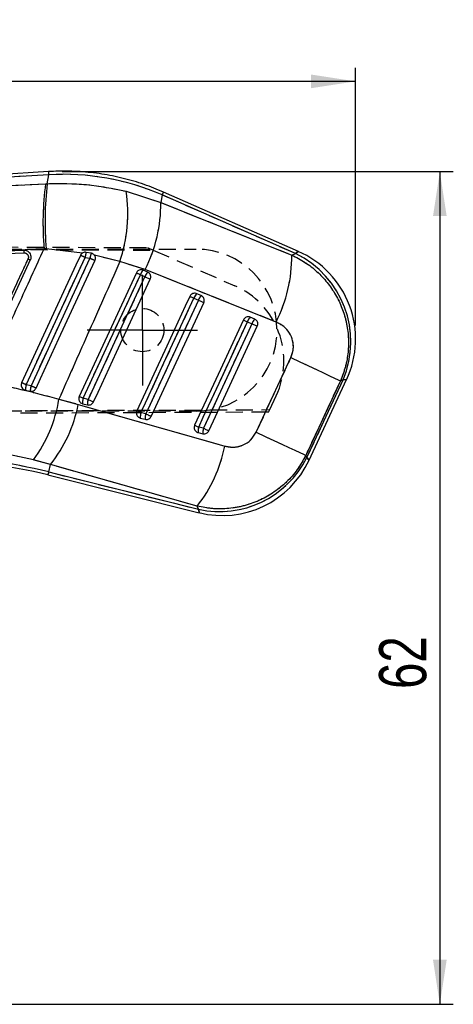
# Model space of a CAD drawing. Extents: x 82 to 397, y 14 to 279.
# Tile 21 of 38: x 277 to 309, y 206 to 279. Entities that reach past the tile are written whole.
import ezdxf

# ---------------------------------------------------------------- set-up
doc = ezdxf.new("R2010")
doc.units = 0
doc.linetypes.add('HIDDEN', pattern=[1.905, 1.27, -0.635])
doc.layers.get('0').update_dxf_attribs({"linetype": 'CONTINUOUS'})
doc.styles.add('SLDTEXTSTYLE0', font='TXT', dxfattribs={"width": 0.75})
doc.dimstyles.new('SLDDIMSTYLE1', dxfattribs={"dimtxt": 3.5, "dimasz": 3.302, "dimexe": 0, "dimexo": 0.0625, "dimgap": 0.875, "dimtad": 1, "dimdec": 0, "dimrnd": 1e-09, "dimzin": 12, "dimtxsty": 'SLDTEXTSTYLE0', "dimsah": 1, "dimcen": 0.09, "dimazin": 3, "dimtfac": 1, "dimtofl": 0, "dimtmove": 0, "dimatfit": 3, "dimtolj": 1, "dimtzin": 12})

# ---------------------------------------------------------------- blocks, each defined once
blk = doc.blocks.new('_D_1')
at = {"color": 179, "linetype": 'CONTINUOUS'}
for p, q in [((279.961, 267.698), (308.997, 267.698)), ((307.997, 267.698), (307.997, 205.945)), ((212.52, 205.945), (308.997, 205.945))]:
    blk.add_line(p, q, dxfattribs=at)
for points in [[(307.997, 267.698), (307.489, 264.396), (308.505, 264.396)], [(307.997, 205.945), (308.505, 209.247), (307.489, 209.247)]]:
    blk.add_solid(points, dxfattribs=at)
at = {"color": 179, "linetype": 'CONTINUOUS', "insert": (303.486, 229.333, 0.1), "char_height": 3.5, "attachment_point": 1, "rotation": 90, "style": 'SLDTEXTSTYLE0'}
blk.add_mtext('62', dxfattribs=at)
blk = doc.blocks.new('_D_2')
at = {"color": 179, "linetype": 'CONTINUOUS'}
for p, q in [((91.286, 226.351), (91.286, 275.39)), ((301.743, 256.275), (301.743, 275.39)), ((301.743, 274.39), (91.286, 274.39))]:
    blk.add_line(p, q, dxfattribs=at)
for points in [[(91.286, 274.39), (94.588, 273.882), (94.588, 274.898)], [(301.743, 274.39), (298.441, 274.898), (298.441, 273.882)]]:
    blk.add_solid(points, dxfattribs=at)
at = {"color": 179, "linetype": 'CONTINUOUS', "insert": (185.977, 278.902, 0.1), "char_height": 3.5, "attachment_point": 1, "style": 'SLDTEXTSTYLE0'}
blk.add_mtext('210', dxfattribs=at)
blk = doc.blocks.new('SW_CENTERMARKSYMBOL_2')
at = {"color": 0, "linetype": 'CONTINUOUS'}
for p, q in [((0, 2.5), (0, 4.1)), ((0, 0), (0, 2.5)), ((-2.5, 0), (-4.1, 0)), ((0, 0), (-2.5, 0)), ((0, 0), (0, -2.5)), ((0, 0), (2.5, 0)), ((2.5, 0), (4.1, 0)), ((0, -2.5), (0, -4.1))]:
    blk.add_line(p, q, dxfattribs=at)

msp = doc.modelspace()

# ---------------------------------------------------------------- linework, layer by layer
at = {"color": 7, "linetype": 'CONTINUOUS'}
for p, q in [((278.9605, 267.6985), (244.8864, 265.6007)), ((278.9747, 267.4682), (245.0594, 265.3801)), ((278.8541, 266.8015), (278.9747, 267.4682)), ((245.2429, 265.2079), (278.7325, 266.7956)), ((278.7325, 266.7956), (278.8541, 266.8015)), ((284.7088, 266.2404), (287.2866, 265.4043)), ((287.3887, 265.9689), (287.2866, 265.4043)), ((297.2881, 261.6185), (287.3887, 265.9689)), ((297.4966, 261.7795), (287.4817, 266.1806)), ((287.2866, 265.4043), (297.0034, 261.5113)), ((259.9731, 261.0244), (277.1242, 261.6735)), ((278.6245, 261.976), (275.7982, 261.8335)), ((275.7982, 261.8335), (277.1007, 261.8828)), ((278.7793, 261.9671), (278.6245, 261.976)), ((281.476, 261.6584), (278.7793, 261.9671)), ((282.1235, 261.6413), (281.7486, 261.7109)), ((284.2535, 261.027), (282.3607, 261.4915)), ((297.0034, 261.5113), (297.2881, 261.6185)), ((277.5959, 261.143), (273.6727, 252.667)), ((281.6637, 261.3326), (282.0248, 261.2669)), ((286.1238, 260.4364), (284.2535, 261.027)), ((285.77, 260.0551), (286.1049, 259.9079)), ((286.3137, 260.2439), (285.9788, 260.3911)), ((295.8397, 256.5425), (286.1238, 260.4364)), ((290.286, 258.4983), (289.9511, 258.6454)), ((289.7423, 258.3095), (290.0772, 258.1623)), ((293.7147, 256.5639), (294.0496, 256.4167)), ((294.2583, 256.7526), (293.9235, 256.8998)), ((294.3631, 248.3719), (296.9405, 253.9021)), ((300.6231, 252.1835), (298.0443, 246.654)), ((298.1243, 246.4863), (300.8145, 252.2556)), ((298.2909, 246.2964), (301.0775, 252.2722)), ((300.8145, 252.2556), (300.6231, 252.1835)), ((277.2292, 251.492), (277.5919, 251.4177)), ((277.6521, 251.8121), (277.2941, 251.8844)), ((279.7221, 250.8171), (281.1601, 250.436)), ((281.4797, 250.4874), (281.841, 250.3973)), ((281.8877, 250.8009), (281.5264, 250.891)), ((286.1736, 249.7324), (285.8123, 249.8224)), ((285.7656, 249.4188), (286.1269, 249.3288)), ((290.0514, 248.3503), (290.4127, 248.2602)), ((290.4594, 248.6638), (290.0981, 248.7539)), ((279.1023, 245.9792), (277.8384, 246.3201)), ((298.0443, 246.654), (298.1243, 246.4863)), ((278.9649, 245.428), (279.1023, 245.9792)), ((278.9649, 245.428), (290.09, 242.6542)), ((289.9792, 242.8867), (279.1023, 245.9792)), ((278.909, 245.2036), (290.1327, 242.4052)), ((290.09, 242.6542), (289.9792, 242.8867))]:
    msp.add_line(p, q, dxfattribs=at)
at = {"color": 7, "linetype": 'HIDDEN'}
for p, q in [((278.9747, 267.4682), (245.0594, 265.3801)), ((278.8541, 266.8015), (278.9747, 267.4682)), ((245.2429, 265.2079), (278.7325, 266.7956)), ((278.7325, 266.7956), (278.8541, 266.8015)), ((284.7088, 266.2404), (287.2866, 265.4043)), ((287.3887, 265.9689), (287.2866, 265.4043)), ((297.2881, 261.6185), (287.3887, 265.9689)), ((287.2866, 265.4043), (297.0034, 261.5113)), ((241.1391, 262.2616), (286.2998, 262.0651)), ((241.4084, 262.06), (286.7302, 261.8765)), ((241.4162, 261.9427), (289.915, 261.9427)), ((259.9731, 261.0244), (277.1242, 261.6735)), ((278.6245, 261.976), (275.7982, 261.8335)), ((278.7793, 261.9671), (278.6245, 261.976)), ((281.476, 261.6584), (278.7793, 261.9671)), ((284.2535, 261.027), (282.3607, 261.4915)), ((286.2998, 262.0651), (286.7302, 261.8765)), ((286.7302, 261.8765), (292.7781, 259.2273)), ((297.0034, 261.5113), (297.2881, 261.6185)), ((281.6637, 261.3326), (282.0248, 261.2669)), ((286.1238, 260.4364), (284.2535, 261.027)), ((285.77, 260.0551), (286.1049, 259.9079)), ((295.8397, 256.5425), (286.1238, 260.4364)), ((289.7423, 258.3095), (290.0772, 258.1623)), ((293.7147, 256.5639), (294.0496, 256.4167)), ((294.3631, 248.3719), (296.9405, 253.9021)), ((300.6231, 252.1835), (298.0443, 246.654)), ((298.1243, 246.4863), (300.8145, 252.2556)), ((300.8145, 252.2556), (300.6231, 252.1835)), ((277.6521, 251.8121), (277.2941, 251.8844)), ((279.7221, 250.8171), (281.1601, 250.436)), ((281.8877, 250.8009), (281.5264, 250.891)), ((295.3724, 250.0438), (295.8527, 251.0723)), ((295.2863, 249.8595), (241.1373, 249.6238)), ((241.4086, 249.8254), (295.3724, 250.0438)), ((289.915, 249.9427), (249.3444, 249.9427)), ((286.1736, 249.7324), (285.8123, 249.8224)), ((295.2863, 249.8595), (295.3724, 250.0438)), ((290.4594, 248.6638), (290.0981, 248.7539)), ((279.1023, 245.9792), (277.8384, 246.3201)), ((298.0443, 246.654), (298.1243, 246.4863)), ((278.9649, 245.428), (279.1023, 245.9792)), ((278.9649, 245.428), (290.09, 242.6542)), ((289.9792, 242.8867), (279.1023, 245.9792)), ((290.09, 242.6542), (289.9792, 242.8867))]:
    msp.add_line(p, q, dxfattribs=at)
at = {"color": 8, "linetype": 'CONTINUOUS', "flags": 128}
for points in [[(278.9747, 267.4682), (278.9685, 267.5688), (278.9641, 267.6408), (278.9614, 267.6841), (278.9605, 267.6985), (278.9605, 267.6985)], [(287.3887, 265.9689), (287.4293, 266.0614), (287.4584, 266.1276), (287.4759, 266.1673), (287.4817, 266.1806), (287.4817, 266.1806)], [(297.4966, 261.7795), (297.4734, 261.7616), (297.2881, 261.6185)], [(300.8145, 252.2556), (301.0482, 252.2703), (301.0775, 252.2722)], [(298.2909, 246.2964), (298.2724, 246.3176), (298.1243, 246.4863)], [(278.909, 245.2036), (278.9125, 245.2176), (278.923, 245.2598), (278.9405, 245.33), (278.9649, 245.428)], [(290.09, 242.6542), (290.128, 242.4329), (290.1327, 242.4052)]]:
    msp.add_lwpolyline(points, dxfattribs=at)
at = {"color": 7, "linetype": 'CONTINUOUS', "flags": 128}
for points in [[(281.3253, 261.4885), (280.9866, 260.7567), (279.6225, 257.8091), (276.9533, 252.0414)], [(277.2941, 251.8844), (277.635, 252.6214), (278.9983, 255.5694), (281.6637, 261.3326)], [(282.0248, 261.2669), (281.6839, 260.5299), (280.3205, 257.5819), (277.6521, 251.8121)], [(278.0263, 251.6384), (278.362, 252.3638), (279.726, 255.3116), (282.4009, 261.0923)], [(285.4704, 260.1939), (285.1292, 259.457), (283.7644, 256.5097), (281.2269, 251.0297)], [(281.5264, 250.891), (281.8676, 251.6278), (283.2325, 254.5752), (285.77, 260.0551)], [(285.4704, 260.1939), (285.4797, 260.1896), (285.4986, 260.1808), (285.5266, 260.1678), (285.563, 260.151), (285.6068, 260.1307), (285.6568, 260.1075), (285.7117, 260.0821), (285.77, 260.0551)], [(286.1049, 259.9079), (285.7637, 259.1711), (284.3989, 256.2238), (281.8877, 250.8009)], [(282.2886, 250.6153), (282.6298, 251.3522), (283.9946, 254.2995), (286.5057, 259.7224)], [(286.1049, 259.9079), (286.165, 259.8801), (286.2253, 259.8522), (286.2842, 259.8249), (286.3401, 259.799), (286.3915, 259.7752), (286.437, 259.7541), (286.4754, 259.7364), (286.5057, 259.7224)], [(289.4427, 258.4482), (289.1015, 257.7114), (287.7367, 254.764), (285.5127, 249.9612)], [(285.8123, 249.8224), (286.1535, 250.5593), (287.5183, 253.5066), (289.7423, 258.3095)], [(290.0772, 258.1623), (289.736, 257.4255), (288.3712, 254.4781), (286.1736, 249.7324)], [(286.5744, 249.5468), (286.9156, 250.2836), (288.2804, 253.2309), (290.478, 257.9767)], [(289.4427, 258.4482), (289.452, 258.4439), (289.4709, 258.4352), (289.4989, 258.4222), (289.5353, 258.4053), (289.5791, 258.385), (289.6292, 258.3619), (289.6841, 258.3365), (289.7423, 258.3095)], [(290.0772, 258.1623), (290.1373, 258.1345), (290.1976, 258.1065), (290.2565, 258.0793), (290.3124, 258.0534), (290.3638, 258.0296), (290.4094, 258.0085), (290.4478, 257.9907), (290.478, 257.9767)], [(293.415, 256.7026), (293.0738, 255.9657), (291.709, 253.0184), (289.7985, 248.8926)], [(290.0981, 248.7539), (290.4393, 249.4907), (291.8041, 252.4381), (293.7147, 256.5639)], [(294.0496, 256.4167), (293.7083, 255.6799), (292.3435, 252.7325), (290.4594, 248.6638)], [(293.415, 256.7026), (293.4243, 256.6983), (293.4432, 256.6895), (293.4712, 256.6766), (293.5077, 256.6597), (293.5515, 256.6394), (293.6015, 256.6163), (293.6564, 256.5908), (293.7147, 256.5639)], [(294.0496, 256.4167), (294.1097, 256.3889), (294.17, 256.3609), (294.2289, 256.3337), (294.2848, 256.3078), (294.3362, 256.284), (294.3817, 256.2629), (294.4201, 256.2451), (294.4503, 256.2311)], [(290.8602, 248.4782), (291.2014, 249.215), (292.5662, 252.1624), (294.4503, 256.2311)], [(296.9405, 253.9021), (297.6126, 253.5886), (298.25, 253.2912), (298.838, 253.0169), (299.3633, 252.7718), (299.8137, 252.5616), (300.179, 252.391), (300.4509, 252.264), (300.6231, 252.1835)], [(281.2269, 251.0297), (281.2361, 251.0254), (281.255, 251.0167), (281.2831, 251.0037), (281.3195, 250.9868), (281.3633, 250.9666), (281.4133, 250.9434), (281.4682, 250.918), (281.5264, 250.891)], [(281.8877, 250.8009), (281.9479, 250.7731), (282.0082, 250.7451), (282.0671, 250.7179), (282.123, 250.692), (282.1744, 250.6682), (282.2199, 250.6471), (282.2583, 250.6293), (282.2886, 250.6153)], [(281.1601, 250.436), (290.7596, 247.7056), (292.037, 247.3421)], [(285.5127, 249.9612), (285.522, 249.9569), (285.5409, 249.9481), (285.5689, 249.9351), (285.6053, 249.9183), (285.6491, 249.898), (285.6991, 249.8748), (285.754, 249.8494), (285.8123, 249.8224)], [(286.1736, 249.7324), (286.2337, 249.7045), (286.294, 249.6766), (286.3529, 249.6493), (286.4088, 249.6234), (286.4602, 249.5996), (286.5057, 249.5786), (286.5441, 249.5608), (286.5744, 249.5468)], [(289.7985, 248.8926), (289.8078, 248.8883), (289.8267, 248.8796), (289.8547, 248.8666), (289.8911, 248.8497), (289.9349, 248.8295), (289.9849, 248.8063), (290.0398, 248.7809), (290.0981, 248.7539)], [(290.4594, 248.6638), (290.5195, 248.636), (290.5798, 248.6081), (290.6387, 248.5808), (290.6946, 248.5549), (290.7461, 248.5311), (290.7916, 248.51), (290.83, 248.4922), (290.8602, 248.4782)], [(294.3631, 248.3719), (295.035, 248.0585), (295.6721, 247.7612), (296.2599, 247.487), (296.785, 247.242), (297.2352, 247.0319), (297.6004, 246.8614), (297.8722, 246.7344), (298.0443, 246.654)]]:
    msp.add_lwpolyline(points, dxfattribs=at)
at = {"color": 7, "linetype": 'HIDDEN', "flags": 128}
for points in [[(297.2881, 261.6185), (297.4734, 261.7616), (297.4966, 261.7795)], [(277.2941, 251.8844), (277.635, 252.6214), (278.9983, 255.5694), (281.6637, 261.3326)], [(282.0248, 261.2669), (281.6839, 260.5299), (280.3205, 257.5819), (277.6521, 251.8121)], [(281.5264, 250.891), (281.8676, 251.6278), (283.2325, 254.5752), (285.77, 260.0551)], [(285.4704, 260.1939), (285.4797, 260.1896), (285.4986, 260.1808), (285.5266, 260.1678), (285.563, 260.151), (285.6068, 260.1307), (285.6568, 260.1075), (285.7117, 260.0821), (285.77, 260.0551)], [(286.1049, 259.9079), (285.7637, 259.1711), (284.3989, 256.2238), (281.8877, 250.8009)], [(286.1049, 259.9079), (286.165, 259.8801), (286.2253, 259.8522), (286.2842, 259.8249), (286.3401, 259.799), (286.3915, 259.7752), (286.437, 259.7541), (286.4754, 259.7364), (286.5057, 259.7224)], [(285.8123, 249.8224), (286.1535, 250.5593), (287.5183, 253.5066), (289.7423, 258.3095)], [(290.0772, 258.1623), (289.736, 257.4255), (288.3712, 254.4781), (286.1736, 249.7324)], [(289.4427, 258.4482), (289.452, 258.4439), (289.4709, 258.4352), (289.4989, 258.4222), (289.5353, 258.4053), (289.5791, 258.385), (289.6292, 258.3619), (289.6841, 258.3365), (289.7423, 258.3095)], [(290.0772, 258.1623), (290.1373, 258.1345), (290.1976, 258.1065), (290.2565, 258.0793), (290.3124, 258.0534), (290.3638, 258.0296), (290.4094, 258.0085), (290.4478, 257.9907), (290.478, 257.9767)], [(290.0981, 248.7539), (290.4393, 249.4907), (291.8041, 252.4381), (293.7147, 256.5639)], [(294.0496, 256.4167), (293.7083, 255.6799), (292.3435, 252.7325), (290.4594, 248.6638)], [(293.415, 256.7026), (293.4243, 256.6983), (293.4432, 256.6895), (293.4712, 256.6766), (293.5077, 256.6597), (293.5515, 256.6394), (293.6015, 256.6163), (293.6564, 256.5908), (293.7147, 256.5639)], [(294.0496, 256.4167), (294.1097, 256.3889), (294.17, 256.3609), (294.2289, 256.3337), (294.2848, 256.3078), (294.3362, 256.284), (294.3817, 256.2629), (294.4201, 256.2451), (294.4503, 256.2311)], [(296.9405, 253.9021), (297.6126, 253.5886), (298.25, 253.2912), (298.838, 253.0169), (299.3633, 252.7718), (299.8137, 252.5616), (300.179, 252.391), (300.4509, 252.264), (300.6231, 252.1835)], [(301.0775, 252.2722), (301.0482, 252.2703), (300.8145, 252.2556)], [(281.2269, 251.0297), (281.2361, 251.0254), (281.255, 251.0167), (281.2831, 251.0037), (281.3195, 250.9868), (281.3633, 250.9666), (281.4133, 250.9434), (281.4682, 250.918), (281.5264, 250.891)], [(281.8877, 250.8009), (281.9479, 250.7731), (282.0082, 250.7451), (282.0671, 250.7179), (282.123, 250.692), (282.1744, 250.6682), (282.2199, 250.6471), (282.2583, 250.6293), (282.2886, 250.6153)], [(281.1601, 250.436), (290.7596, 247.7056), (292.037, 247.3421)], [(285.5127, 249.9612), (285.522, 249.9569), (285.5409, 249.9481), (285.5689, 249.9351), (285.6053, 249.9183), (285.6491, 249.898), (285.6991, 249.8748), (285.754, 249.8494), (285.8123, 249.8224)], [(286.1736, 249.7324), (286.2337, 249.7045), (286.294, 249.6766), (286.3529, 249.6493), (286.4088, 249.6234), (286.4602, 249.5996), (286.5057, 249.5786), (286.5441, 249.5608), (286.5744, 249.5468)], [(289.7985, 248.8926), (289.8078, 248.8883), (289.8267, 248.8796), (289.8547, 248.8666), (289.8911, 248.8497), (289.9349, 248.8295), (289.9849, 248.8063), (290.0398, 248.7809), (290.0981, 248.7539)], [(290.4594, 248.6638), (290.5195, 248.636), (290.5798, 248.6081), (290.6387, 248.5808), (290.6946, 248.5549), (290.7461, 248.5311), (290.7916, 248.51), (290.83, 248.4922), (290.8602, 248.4782)], [(294.3631, 248.3719), (295.035, 248.0585), (295.6721, 247.7612), (296.2599, 247.487), (296.785, 247.242), (297.2352, 247.0319), (297.6004, 246.8614), (297.8722, 246.7344), (298.0443, 246.654)], [(298.1243, 246.4863), (298.2724, 246.3176), (298.2909, 246.2964)], [(278.9649, 245.428), (278.9405, 245.33), (278.923, 245.2598), (278.9125, 245.2176), (278.909, 245.2036)], [(290.1327, 242.4052), (290.128, 242.4329), (290.09, 242.6542)]]:
    msp.add_lwpolyline(points, dxfattribs=at)
at = {"color": 7, "linetype": 'HIDDEN'}
msp.add_circle((285.915, 255.9427), 1.6, dxfattribs=at)
at = {"color": 7, "linetype": 'CONTINUOUS'}
for centre, radius, start, end in [((300.5439, 263.8961), 22.0033, 172.427626, 185.006145), ((302.6465, 264.0155), 23.9549, 173.32133, 184.905339), ((273.6387, 264.5805), 11.1939, 341.491093, 8.527252), ((276.6325, 265.2779), 10.6549, 332.974132, 0.679919), ((249.6206, 192.2546), 76.148, 65.114874, 65.395286), ((284.3188, 260.9353), 2.6846, 163.207825, 171.490603), ((284.0618, 260.9299), 2.0647, 159.846009, 170.607725), ((286.3413, 261.3877), 10.6628, 332.97353, 0.663873), ((294.1372, 255.0862), 7.2525, 337.027538, 64.249192), ((294.6381, 255.2749), 7.105, 334.916224, 66.376214), ((227.5326, 143.3582), 129.8917, 65.012773, 65.195696), ((286.6584, 259.7359), 0.944, 136.044623, 160.23317), ((286.9934, 259.5886), 0.9441, 136.04745, 160.231891), ((290.6307, 257.9902), 0.944, 136.045379, 160.231398), ((290.9656, 257.843), 0.944, 136.044986, 160.231506), ((294.603, 256.2446), 0.944, 136.045538, 160.230918), ((294.9377, 256.0976), 0.9437, 136.043334, 160.234385), ((247.97, 188.6786), 69.6769, 65.111237, 65.419804), ((280.5144, 251.1495), 3.3031, 167.145885, 174.047978), ((280.0986, 251.2367), 2.5133, 166.764719, 175.869858), ((230.919, 150.6674), 111.4192, 64.988881, 65.201045), ((269.5254, 252.4454), 10.3259, 323.615813, 350.927227), ((282.5223, 250.5713), 1.0459, 162.200085, 184.599011), ((282.884, 250.4811), 1.0463, 162.204058, 184.595099), ((271.0116, 252.4181), 10.3402, 321.485497, 348.948351), ((286.8083, 249.5027), 1.0461, 162.200916, 184.596637), ((287.1696, 249.4126), 1.0461, 162.200995, 184.596678), ((291.0941, 248.4341), 1.0461, 162.200273, 184.598276), ((291.4553, 248.344), 1.046, 162.198198, 184.598324), ((281.8957, 249.3231), 10.3329, 321.4716, 348.947109), ((270.2485, 210.4684), 36.0298, 76, 90), ((270.2485, 210.4684), 35.7985, 76, 90), ((291.6479, 249.7261), 7.2415, 257.576563, 333.423447), ((291.8516, 249.2991), 7.105, 255.900496, 335.121777)]:
    msp.add_arc(centre, radius, start, end, dxfattribs=at)
at = {"color": 7, "linetype": 'HIDDEN'}
for centre, radius, start, end in [((300.5439, 263.8961), 22.0033, 172.427626, 185.006145), ((302.6465, 264.0155), 23.9549, 173.32133, 184.905339), ((273.6387, 264.5805), 11.1939, 341.491093, 8.527252), ((276.6325, 265.2779), 10.6549, 332.974132, 0.679919), ((249.6206, 192.2546), 76.148, 65.114874, 65.395286), ((284.3188, 260.9353), 2.6846, 163.207825, 171.490603), ((284.0618, 260.9299), 2.0647, 159.846009, 170.607725), ((289.915, 255.9427), 6, 270, 90), ((286.3413, 261.3877), 10.6628, 332.97353, 0.663873), ((294.1372, 255.0862), 7.2525, 337.027538, 64.249192), ((227.5326, 143.3582), 129.8917, 65.012773, 65.195696), ((286.6584, 259.7359), 0.944, 136.044623, 160.23317), ((286.9934, 259.5886), 0.9441, 136.04745, 160.231891), ((290.3347, 253.649), 6.09, 334.968592, 66.345073), ((290.6307, 257.9902), 0.944, 136.045379, 160.231398), ((290.9656, 257.843), 0.944, 136.044986, 160.231506), ((294.603, 256.2446), 0.944, 136.045538, 160.230918), ((294.9377, 256.0976), 0.9437, 136.043334, 160.234385), ((247.97, 188.6786), 69.6769, 65.111237, 65.419804), ((280.5144, 251.1495), 3.3031, 167.145885, 174.047978), ((280.0986, 251.2367), 2.5133, 166.764719, 175.869858), ((230.919, 150.6674), 111.4192, 64.988881, 65.201045), ((269.5254, 252.4454), 10.3259, 323.615813, 350.927227), ((282.5223, 250.5713), 1.0459, 162.200085, 184.599011), ((282.884, 250.4811), 1.0463, 162.204058, 184.595099), ((271.0116, 252.4181), 10.3402, 321.485497, 348.948351), ((286.8083, 249.5027), 1.0461, 162.200916, 184.596637), ((287.1696, 249.4126), 1.0461, 162.200995, 184.596678), ((291.0941, 248.4341), 1.0461, 162.200273, 184.598276), ((291.4553, 248.344), 1.046, 162.198198, 184.598324), ((281.8957, 249.3231), 10.3329, 321.4716, 348.947109), ((270.2485, 210.4684), 36.0298, 76, 90), ((291.6479, 249.7261), 7.2415, 257.576563, 333.423447)]:
    msp.add_arc(centre, radius, start, end, dxfattribs=at)
at = {"color": 7, "linetype": 'CONTINUOUS'}
msp.add_ellipse((280.0717, 249.2605), major_axis=(18.1281, -3.2787), ratio=0.9895709, start_param=1.3393102, end_param=1.8074977, dxfattribs=at)
at = {"color": 7, "linetype": 'HIDDEN'}
msp.add_ellipse((280.0717, 249.2605), major_axis=(18.1281, -3.2787), ratio=0.9895709, start_param=1.3393102, end_param=1.8074977, dxfattribs=at)
at = {"color": 7, "linetype": 'CONTINUOUS'}
for points, knots in [([(287.4817, 266.1806), (287.0077, 266.3754), (286.0331, 266.7758), (284.499, 267.2192), (282.9074, 267.5408), (281.2936, 267.7165), (279.9739, 267.7489), (279.1974, 267.7103), (278.9605, 267.6985)], [0, 0, 0, 0, 0.1759097, 0.3616807, 0.5473766, 0.7329987, 0.9185549, 1, 1, 1, 1]), ([(278.8541, 266.8015), (279.827, 266.814), (281.8033, 266.8395), (283.7304, 266.4421), (284.7088, 266.2404)], [0, 0, 0, 0, 0.49227803, 1, 1, 1, 1]), ([(274.0951, 252.1056), (274.9711, 254.0126), (276.4821, 257.3022), (277.9906, 260.593), (278.6245, 261.976)], [0, 0, 0, 0, 0.579719, 1, 1, 1, 1]), ([(277.1007, 261.8828), (277.1631, 261.8798), (277.2446, 261.8758), (277.319, 261.8447), (277.3365, 261.8374)], [0, 0, 0, 0, 0.7657205, 1, 1, 1, 1]), ([(277.1007, 261.8828), (277.1024, 261.8804), (277.106, 261.8751), (277.1119, 261.8421), (277.1169, 261.7969), (277.1214, 261.7399), (277.1231, 261.6992), (277.1242, 261.6735)], [0, 0, 0, 0, 0.18895747, 0.4028068, 0.6180423, 0.75914346, 1, 1, 1, 1]), ([(277.1242, 261.6735), (277.1267, 261.6736), (277.1649, 261.675), (277.2397, 261.6639), (277.3362, 261.6131), (277.4105, 261.5331), (277.4536, 261.4334), (277.4637, 261.3237), (277.4401, 261.2556), (277.4283, 261.2216)], [0, 0, 0, 0, 0.0114465, 0.1768015, 0.3419392, 0.5066742, 0.6709848, 0.835827, 1, 1, 1, 1]), ([(277.3365, 261.8374), (277.3652, 261.8225), (277.446, 261.7806), (277.5537, 261.6717), (277.6325, 261.5113), (277.653, 261.3336), (277.6255, 261.2097), (277.5989, 261.1497), (277.5959, 261.1432)], [0, 0, 0, 0, 0.1181452, 0.3326984, 0.5469813, 0.7606726, 0.9737081, 1, 1, 1, 1]), ([(281.476, 261.6584), (281.4476, 261.6382), (281.3846, 261.5932), (281.3463, 261.5257), (281.3253, 261.4885)], [0, 0, 0, 0, 0.4504802, 1, 1, 1, 1]), ([(281.7486, 261.7109), (281.7075, 261.7142), (281.6224, 261.721), (281.53, 261.69), (281.484, 261.6632), (281.476, 261.6584)], [0, 0, 0, 0, 0.4349817, 0.9007537, 1, 1, 1, 1]), ([(282.3607, 261.4915), (282.3312, 261.524), (282.2723, 261.5891), (282.1819, 261.6285), (282.1315, 261.6396), (282.1235, 261.6413)], [0, 0, 0, 0, 0.4572799, 0.9144574, 1, 1, 1, 1]), ([(282.4009, 261.0923), (282.415, 261.1319), (282.4439, 261.2134), (282.4347, 261.3461), (282.3977, 261.439), (282.3666, 261.4832), (282.3607, 261.4915)], [0, 0, 0, 0, 0.2976353, 0.6126134, 0.9272911, 1, 1, 1, 1]), ([(297.0034, 261.5113), (297.338, 261.3406), (298.0072, 260.9992), (298.8911, 260.3025), (299.656, 259.4918), (300.2824, 258.5811), (300.7582, 257.5879), (301.0802, 256.5304), (301.2327, 255.428), (301.2098, 254.3129), (301.0207, 253.2146), (300.7556, 252.5272), (300.6231, 252.1835)], [0, 0, 0, 0, 0.10143364, 0.202865, 0.30221183, 0.4015561, 0.50007948, 0.59860132, 0.69929844, 0.79999517, 0.89999685, 1, 1, 1, 1]), ([(277.4283, 261.2216), (277.3715, 261.0987), (277.0873, 260.4846), (275.8939, 257.9054), (274.6436, 255.2033), (273.6206, 252.9925), (273.507, 252.7468)], [0, 0, 0, 0, 0.0434773, 0.2173876, 0.9130283, 1, 1, 1, 1]), ([(277.5959, 261.1432), (277.5935, 261.1444), (277.5887, 261.1469), (277.5507, 261.1648), (277.4958, 261.1905), (277.4509, 261.2113), (277.4284, 261.2217)], [0, 0, 0, 0, 0.250001, 0.500005, 0.749993, 1, 1, 1, 1]), ([(284.2535, 261.027), (283.4442, 259.2052), (281.9325, 255.8025), (280.4233, 252.3986), (279.7221, 250.8171)], [0, 0, 0, 0, 0.5353792, 1, 1, 1, 1]), ([(285.9788, 260.3911), (285.9447, 260.4028), (285.8695, 260.4286), (285.7436, 260.4216), (285.6206, 260.3726), (285.5252, 260.292), (285.487, 260.2237), (285.4704, 260.1939)], [0, 0, 0, 0, 0.1801834, 0.3974942, 0.6148172, 0.8321268, 1, 1, 1, 1]), ([(286.5057, 259.7224), (286.506, 259.7229), (286.5247, 259.7634), (286.5481, 259.8508), (286.5388, 259.9843), (286.4861, 260.1061), (286.4058, 260.1953), (286.3406, 260.2297), (286.3137, 260.2439)], [0, 0, 0, 0, 0.0030835, 0.2151729, 0.4272637, 0.6393485, 0.8514425, 1, 1, 1, 1]), ([(289.9511, 258.6454), (289.9171, 258.6571), (289.8419, 258.6829), (289.7159, 258.676), (289.5929, 258.6269), (289.4975, 258.5464), (289.4593, 258.478), (289.4427, 258.4482)], [0, 0, 0, 0, 0.1801934, 0.3975011, 0.6148221, 0.8321333, 1, 1, 1, 1]), ([(290.478, 257.9767), (290.4927, 258.0186), (290.522, 258.1023), (290.5111, 258.237), (290.4595, 258.3587), (290.3792, 258.449), (290.3134, 258.4838), (290.286, 258.4983)], [0, 0, 0, 0, 0.2120973, 0.4241959, 0.636294, 0.848384, 1, 1, 1, 1]), ([(293.9235, 256.8998), (293.8894, 256.9115), (293.8142, 256.9373), (293.6882, 256.9303), (293.5652, 256.8813), (293.4698, 256.8007), (293.4316, 256.7324), (293.415, 256.7026)], [0, 0, 0, 0, 0.1802139, 0.3975165, 0.6148333, 0.8321514, 1, 1, 1, 1]), ([(294.4503, 256.2311), (294.4644, 256.2707), (294.4934, 256.352), (294.485, 256.4845), (294.4356, 256.6072), (294.3553, 256.7007), (294.2877, 256.7369), (294.2583, 256.7526)], [0, 0, 0, 0, 0.2010772, 0.4131661, 0.6252507, 0.8373369, 1, 1, 1, 1]), ([(296.9405, 253.9021), (297.0125, 254.1038), (297.1565, 254.5075), (297.1061, 255.1566), (296.8579, 255.7456), (296.4288, 256.2446), (296.0389, 256.4418), (295.8397, 256.5425)], [0, 0, 0, 0, 0.1973259, 0.3948327, 0.5898823, 0.7904977, 1, 1, 1, 1]), ([(274.0951, 252.1056), (275.036, 251.9337), (276.9392, 251.586), (278.7876, 251.0753), (279.7221, 250.8171)], [0, 0, 0, 0, 0.4943857, 1, 1, 1, 1]), ([(276.9533, 252.0414), (276.9403, 252.0057), (276.9122, 251.9284), (276.9171, 251.7993), (276.964, 251.6736), (277.0505, 251.5712), (277.1458, 251.5134), (277.2087, 251.4973), (277.2292, 251.492)], [0, 0, 0, 0, 0.1604665, 0.3483234, 0.5360139, 0.7232764, 0.9100899, 1, 1, 1, 1]), ([(277.5919, 251.4177), (277.6342, 251.4131), (277.7203, 251.4039), (277.8474, 251.4445), (277.9556, 251.5227), (278.0072, 251.5972), (278.026, 251.6378), (278.0263, 251.6384)], [0, 0, 0, 0, 0.2420168, 0.4928361, 0.744208, 0.9961959, 1, 1, 1, 1]), ([(281.2269, 251.0297), (281.2125, 250.9893), (281.1834, 250.907), (281.1928, 250.7738), (281.2429, 250.6509), (281.3313, 250.5524), (281.418, 250.5045), (281.4697, 250.4902), (281.4797, 250.4874)], [0, 0, 0, 0, 0.1858252, 0.3777942, 0.5697673, 0.761732, 0.9537049, 1, 1, 1, 1]), ([(281.841, 250.3973), (281.8726, 250.3919), (281.947, 250.3791), (282.0669, 250.4024), (282.1827, 250.4677), (282.2538, 250.5471), (282.2812, 250.6008), (282.2886, 250.6153)], [0, 0, 0, 0, 0.1794695, 0.42293384, 0.6663966, 0.90986108, 1, 1, 1, 1]), ([(285.5127, 249.9612), (285.4984, 249.9207), (285.4693, 249.8385), (285.4787, 249.7052), (285.5287, 249.5823), (285.6171, 249.4839), (285.7038, 249.4359), (285.7555, 249.4216), (285.7656, 249.4188)], [0, 0, 0, 0, 0.1858191, 0.3777885, 0.5697604, 0.7617282, 0.9536941, 1, 1, 1, 1]), ([(286.1269, 249.3288), (286.1584, 249.3233), (286.2327, 249.3106), (286.3526, 249.3338), (286.4684, 249.399), (286.5396, 249.4785), (286.567, 249.5322), (286.5744, 249.5468)], [0, 0, 0, 0, 0.1792055, 0.4226679, 0.6661283, 0.9095904, 1, 1, 1, 1]), ([(289.7985, 248.8926), (289.7842, 248.8522), (289.7551, 248.77), (289.7644, 248.6369), (289.8144, 248.5139), (289.9028, 248.4154), (289.9895, 248.3674), (290.0413, 248.3531), (290.0514, 248.3503)], [0, 0, 0, 0, 0.1855053, 0.3774777, 0.5694489, 0.7614181, 0.9533906, 1, 1, 1, 1]), ([(290.4127, 248.2602), (290.4177, 248.259), (290.4648, 248.2479), (290.5588, 248.2451), (290.6849, 248.2855), (290.7938, 248.3644), (290.8382, 248.4405), (290.8602, 248.4782)], [0, 0, 0, 0, 0.0290829, 0.2726825, 0.5162889, 0.7598973, 1, 1, 1, 1]), ([(292.037, 247.3421), (292.2665, 247.2995), (292.7261, 247.2141), (293.408, 247.389), (294.0035, 247.7723), (294.2413, 248.1688), (294.3631, 248.3719)], [0, 0, 0, 0, 0.25341587, 0.5073718, 0.74764518, 1, 1, 1, 1]), ([(277.8384, 246.3201), (277.2229, 246.4611), (275.9726, 246.7477), (274.682, 246.8837), (274.0267, 246.9528)], [0, 0, 0, 0, 0.4922508, 1, 1, 1, 1]), ([(298.0443, 246.654), (297.8463, 246.2962), (297.4503, 245.5808), (296.6456, 244.6696), (295.7229, 243.9142), (294.689, 243.3209), (293.5527, 242.9054), (292.3576, 242.688), (291.1497, 242.6644), (290.3693, 242.8126), (289.9792, 242.8867)], [0, 0, 0, 0, 0.1277826, 0.255564, 0.3773007, 0.4990381, 0.6258612, 0.7526872, 0.8763419, 1, 1, 1, 1])]:
    msp.add_open_spline(points, degree=3, knots=knots, dxfattribs=at)
at = {"color": 7, "linetype": 'HIDDEN'}
for points, knots in [([(278.8541, 266.8015), (279.827, 266.814), (281.8033, 266.8395), (283.7304, 266.4421), (284.7088, 266.2404)], [0, 0, 0, 0, 0.49227803, 1, 1, 1, 1]), ([(274.0951, 252.1056), (274.9711, 254.0126), (276.4821, 257.3022), (277.9906, 260.593), (278.6245, 261.976)], [0, 0, 0, 0, 0.579719, 1, 1, 1, 1]), ([(277.1242, 261.6735), (277.1267, 261.6736), (277.1649, 261.675), (277.2397, 261.6639), (277.3362, 261.6131), (277.4105, 261.5331), (277.4536, 261.4334), (277.4637, 261.3237), (277.4401, 261.2556), (277.4283, 261.2216)], [0, 0, 0, 0, 0.0114465, 0.1768015, 0.3419392, 0.5066742, 0.6709848, 0.835827, 1, 1, 1, 1]), ([(297.0034, 261.5113), (297.338, 261.3406), (298.0072, 260.9992), (298.8911, 260.3025), (299.656, 259.4918), (300.2824, 258.5811), (300.7582, 257.5879), (301.0802, 256.5304), (301.2327, 255.428), (301.2098, 254.3129), (301.0207, 253.2146), (300.7556, 252.5272), (300.6231, 252.1835)], [0, 0, 0, 0, 0.10143364, 0.202865, 0.30221183, 0.4015561, 0.50007948, 0.59860132, 0.69929844, 0.79999517, 0.89999685, 1, 1, 1, 1]), ([(277.4283, 261.2216), (277.3715, 261.0987), (277.0873, 260.4846), (275.8939, 257.9054), (274.6436, 255.2033), (273.6206, 252.9925), (273.507, 252.7468)], [0, 0, 0, 0, 0.0434773, 0.2173876, 0.9130283, 1, 1, 1, 1]), ([(284.2535, 261.027), (283.4442, 259.2052), (281.9325, 255.8025), (280.4233, 252.3986), (279.7221, 250.8171)], [0, 0, 0, 0, 0.5353792, 1, 1, 1, 1]), ([(296.9405, 253.9021), (297.0125, 254.1038), (297.1565, 254.5075), (297.1061, 255.1566), (296.8579, 255.7456), (296.4288, 256.2446), (296.0389, 256.4418), (295.8397, 256.5425)], [0, 0, 0, 0, 0.1973259, 0.3948327, 0.5898823, 0.7904977, 1, 1, 1, 1]), ([(274.0951, 252.1056), (275.036, 251.9337), (276.9392, 251.586), (278.7876, 251.0753), (279.7221, 250.8171)], [0, 0, 0, 0, 0.4943857, 1, 1, 1, 1]), ([(292.037, 247.3421), (292.2665, 247.2995), (292.7261, 247.2141), (293.408, 247.389), (294.0035, 247.7723), (294.2413, 248.1688), (294.3631, 248.3719)], [0, 0, 0, 0, 0.25341587, 0.5073718, 0.74764518, 1, 1, 1, 1]), ([(277.8384, 246.3201), (277.2229, 246.4611), (275.9726, 246.7477), (274.682, 246.8837), (274.0267, 246.9528)], [0, 0, 0, 0, 0.4922508, 1, 1, 1, 1]), ([(298.0443, 246.654), (297.8463, 246.2962), (297.4503, 245.5808), (296.6456, 244.6696), (295.7229, 243.9142), (294.689, 243.3209), (293.5527, 242.9054), (292.3576, 242.688), (291.1497, 242.6644), (290.3693, 242.8126), (289.9792, 242.8867)], [0, 0, 0, 0, 0.1277826, 0.255564, 0.3773007, 0.4990381, 0.6258612, 0.7526872, 0.8763419, 1, 1, 1, 1])]:
    msp.add_open_spline(points, degree=3, knots=knots, dxfattribs=at)

# ---------------------------------------------------------------- block references
at = {"color": 179, "linetype": 'CONTINUOUS'}
msp.add_blockref('SW_CENTERMARKSYMBOL_2', (285.915, 255.9427), dxfattribs=at)

# ---------------------------------------------------------------- dimensions: what is measured, and where the dimension line sits
dim = msp.add_linear_dim(base=(91.2856, 274.3902), p1=(301.7431, 255.2749), p2=(91.2856, 225.3515), dimstyle='SLDDIMSTYLE1', dxfattribs=at)
dim.commit()
dim.dimension.update_dxf_attribs({"geometry": '_D_2', "text_midpoint": (191.2785, 274.3902), "dimtype": 160})
dim = msp.add_linear_dim(base=(307.9973, 205.9453), p1=(278.9605, 267.6985), p2=(211.52, 205.9453), angle=90, dimstyle='SLDDIMSTYLE1', dxfattribs=at)
dim.commit()
dim.dimension.update_dxf_attribs({"geometry": '_D_1', "text_midpoint": (307.9973, 233.3413), "dimtype": 160})

doc.saveas('drawing.dxf')
